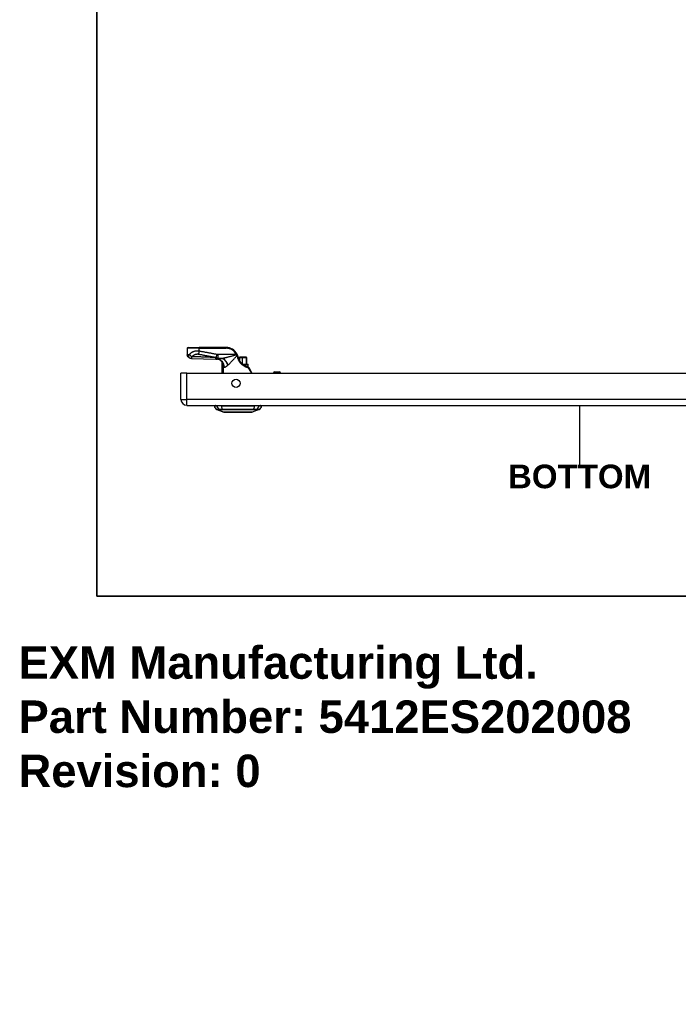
# Model space of a CAD drawing. Header units: inches. Extents: x 0 to 101, y -11 to 66.
# Tile 1 of 86: x 0 to 20, y -11 to 19. Entities that reach past the tile are written whole.
import ezdxf

# ---------------------------------------------------------------- set-up
doc = ezdxf.new("R2010")
doc.units = ezdxf.units.IN
doc.header["$LTSCALE"] = 6.067211
doc.header["$MEASUREMENT"] = 0
doc.layers.get('0').update_dxf_attribs({"lineweight": 25})
for name, color, linetype, lineweight in [('Sketch Geometry(ANSI)', 7, 'Continuous', 25), ('Symbols(ANSI)', 7, 'Continuous', 25), ('Visible Edges(ANSI)', 7, 'Continuous', 25), ('Visible Tangent Edges(ANSI)', 7, 'Continuous', 25)]:
    doc.layers.add(name, color=color, linetype=linetype, lineweight=lineweight)
doc.styles.add('Current-ANSI', font='arial.ttf')
doc.styles.add('Dimension-ANSI', font='arialbd.ttf')
doc.styles.get("Standard").update_dxf_attribs({"font": 'arialbd.ttf'})

# ---------------------------------------------------------------- blocks, each defined once
blk = doc.blocks.new('BOTTOM')
at = {"layer": 'Sketch Geometry(ANSI)'}
blk.add_line((0, 0.15), (0, -0.15), dxfattribs=at)
at = {"layer": 'Symbols(ANSI)', "color": 7, "insert": (0, -0.2119), "char_height": 0.12, "attachment_point": 5, "style": 'Dimension-ANSI'}
blk.add_mtext('\\fArial|b1|i0;BOTTOM', dxfattribs=at)
blk = doc.blocks.new('Borders 10_EXM - B (Inch)')
at = {"layer": 'Sketch Geometry(ANSI)', "linetype": 'Continuous', "lineweight": 35}
for p, q in [((0.3979, 10.5665), (0.3979, 0.2545)), ((0.3979, 0.2545), (16.3979, 0.2545))]:
    blk.add_line(p, q, dxfattribs=at)
at = {"layer": 'Symbols(ANSI)', "color": 7, "style": 'Current-ANSI'}
blk.add_attdef('FILENAME_AND_PATH_001', (6.0203, 10.7181), '', height=0.09, dxfattribs=at)

msp = doc.modelspace()

# ---------------------------------------------------------------- linework, layer by layer
at = {"layer": 'Visible Edges(ANSI)'}
for p, q in [((5.1941, 9.1733), (5.1941, 8.9774)), ((5.2183, 9.1976), (5.5578, 9.1976)), ((6.3872, 9.1976), (5.5578, 9.1976)), ((6.8017, 8.8096), (6.7963, 8.8096)), ((6.8805, 8.9018), (6.8017, 8.9018)), ((6.8017, 8.8921), (6.8017, 8.9018)), ((6.8017, 8.8921), (6.8017, 8.8096)), ((6.8805, 8.9018), (6.8847, 8.9018)), ((7.0099, 8.9018), (6.8847, 8.9018)), ((7.0099, 8.9018), (7.0105, 8.9018)), ((7.0202, 8.6835), (7.0202, 8.8921)), ((6.2541, 8.7583), (6.2541, 8.4032)), ((6.2755, 8.7303), (6.2762, 8.7294)), ((6.8967, 8.6835), (7.0563, 8.6835)), ((7.0416, 8.6108), (7.0442, 8.6108)), ((7.0454, 8.6108), (7.0442, 8.6108)), ((7.0466, 8.6108), (7.0454, 8.6108)), ((7.0458, 8.6108), (7.0458, 8.6108)), ((7.0482, 8.6108), (7.0466, 8.6108)), ((7.0482, 8.6106), (7.0482, 8.6108)), ((7.0537, 8.6108), (7.0482, 8.6108)), ((7.0526, 8.6108), (7.0533, 8.6099)), ((7.0549, 8.6108), (7.0537, 8.6108)), ((7.0549, 8.6108), (7.0549, 8.6096)), ((7.0553, 8.6108), (7.0549, 8.6108)), ((7.0561, 8.6108), (7.0553, 8.6108)), ((7.0561, 8.6093), (7.0561, 8.6108)), ((7.0573, 8.6108), (7.0561, 8.6095)), ((7.0563, 8.6108), (7.0561, 8.6108)), ((7.0573, 8.6108), (7.0563, 8.6108)), ((7.0708, 8.6253), (7.0708, 8.669)), ((7.0869, 8.5851), (7.184, 8.4032)), ((5.0016, 7.5977), (5.0016, 8.4032)), ((5.1814, 8.4032), (5.0016, 8.4032)), ((5.1814, 8.4032), (29.3559, 8.4032)), ((7.8499, 8.4032), (7.8499, 8.4142)), ((7.8887, 8.453), (8.0294, 8.453)), ((8.0682, 8.4032), (8.0682, 8.4142)), ((5.1814, 7.4178), (29.3559, 7.4178)), ((6.0282, 7.3984), (6.112, 7.3984)), ((6.316, 7.2081), (6.1018, 7.2914)), ((6.2484, 7.3984), (6.112, 7.3984)), ((6.2484, 7.3984), (7.2628, 7.3984)), ((7.4095, 7.2914), (7.1952, 7.2081)), ((7.3992, 7.3984), (7.2628, 7.3984)), ((7.3992, 7.3984), (7.483, 7.3984)), ((7.1161, 7.2016), (6.3951, 7.2016))]:
    msp.add_line(p, q, dxfattribs=at)
at = {"layer": 'Visible Edges(ANSI)', "flags": 128}
for points in [[(5.2855, 8.8692), (5.2578, 8.8812), (5.2439, 8.8893), (5.2367, 8.8943), (5.2295, 8.9002), (5.2224, 8.9071), (5.2156, 8.9151), (5.2094, 8.924), (5.2041, 8.9337), (5.1998, 8.944), (5.1967, 8.9548), (5.1948, 8.966), (5.1941, 8.9774)], [(5.3253, 8.8615), (5.3051, 8.8638), (5.2855, 8.8692)], [(5.3252, 8.8615), (5.3051, 8.8638), (5.2855, 8.8692)], [(5.3253, 8.8615), (5.6981, 8.8496), (6.0711, 8.8355)], [(6.0711, 8.8355), (6.0946, 8.8348), (6.119, 8.8344)], [(6.2331, 8.79), (6.219, 8.8011), (6.2038, 8.8108), (6.188, 8.8188), (6.1723, 8.8251), (6.1572, 8.8295), (6.143, 8.8324), (6.1303, 8.8339), (6.119, 8.8344)], [(6.2519, 8.7712), (6.243, 8.7807), (6.2331, 8.79)], [(6.7392, 8.9726), (6.7388, 8.9735), (6.7384, 8.9744), (6.738, 8.9753), (6.7375, 8.9762), (6.7371, 8.9771), (6.7367, 8.9779), (6.7363, 8.9788), (6.7358, 8.9797), (6.7354, 8.9806), (6.735, 8.9815), (6.7345, 8.9824), (6.7341, 8.9833), (6.7336, 8.9842), (6.7332, 8.985), (6.7327, 8.9859), (6.7323, 8.9868), (6.7318, 8.9877), (6.7314, 8.9886), (6.7309, 8.9895), (6.7305, 8.9903), (6.73, 8.9912), (6.7295, 8.9921), (6.7291, 8.993), (6.7286, 8.9938)], [(6.7654, 8.8961), (6.7646, 8.8994), (6.7638, 8.9027), (6.763, 8.9059), (6.7621, 8.9092), (6.7612, 8.9125), (6.7603, 8.9157), (6.7594, 8.919), (6.7584, 8.9222), (6.7574, 8.9254), (6.7564, 8.9286), (6.7554, 8.9318), (6.7543, 8.935), (6.7532, 8.9382), (6.752, 8.9414), (6.7509, 8.9446), (6.7497, 8.9477), (6.7485, 8.9509), (6.7472, 8.954), (6.746, 8.9571), (6.7447, 8.9603), (6.7433, 8.9634), (6.742, 8.9665), (6.7406, 8.9695), (6.7392, 8.9726)], [(7.0271, 8.613), (7.0133, 8.6176), (6.9993, 8.6229), (6.9852, 8.6289), (6.971, 8.6356), (6.9568, 8.643), (6.9427, 8.6511), (6.9287, 8.6599), (6.915, 8.6694), (6.9015, 8.6797), (6.8885, 8.6906), (6.8758, 8.7022), (6.8636, 8.7143), (6.8519, 8.7271), (6.8407, 8.7404), (6.8301, 8.7542), (6.8201, 8.7685), (6.8108, 8.7832), (6.8021, 8.7984), (6.7942, 8.8139), (6.787, 8.8298), (6.7804, 8.846), (6.7747, 8.8625), (6.7696, 8.8792), (6.7654, 8.8961)], [(6.2541, 8.7583), (6.2542, 8.7582), (6.2543, 8.7581), (6.2545, 8.7578), (6.2548, 8.7575), (6.2551, 8.757), (6.2555, 8.7565), (6.2561, 8.7559), (6.2566, 8.7551), (6.2573, 8.7543), (6.258, 8.7533), (6.2588, 8.7523), (6.2597, 8.7512), (6.2607, 8.75), (6.2617, 8.7486), (6.2628, 8.7472), (6.2639, 8.7457), (6.2652, 8.7441), (6.2665, 8.7424), (6.2678, 8.7406), (6.2692, 8.7388), (6.2707, 8.7368), (6.2723, 8.7347), (6.2739, 8.7326), (6.2755, 8.7303)], [(6.2762, 8.7294), (6.2764, 8.7291), (6.2766, 8.7289), (6.2768, 8.7286), (6.277, 8.7283), (6.2772, 8.7279), (6.2775, 8.7276), (6.2777, 8.7272), (6.2779, 8.7268), (6.2782, 8.7264), (6.2784, 8.726), (6.2787, 8.7255), (6.279, 8.7251), (6.2792, 8.7247), (6.2795, 8.7242), (6.2797, 8.7238), (6.28, 8.7233), (6.2802, 8.7228), (6.2804, 8.7224), (6.2807, 8.7219), (6.2809, 8.7215), (6.2812, 8.721), (6.2814, 8.7205), (6.2816, 8.7201), (6.2819, 8.7196)], [(7.0416, 8.6108), (7.041, 8.6108), (7.0404, 8.6108), (7.0398, 8.6108), (7.0392, 8.6109), (7.0386, 8.6109), (7.038, 8.6109), (7.0374, 8.611), (7.0368, 8.611), (7.0362, 8.6111), (7.0356, 8.6112), (7.035, 8.6113), (7.0344, 8.6113), (7.0338, 8.6114), (7.0332, 8.6115), (7.0326, 8.6116), (7.032, 8.6118), (7.0314, 8.6119), (7.0308, 8.612), (7.0302, 8.6122), (7.0296, 8.6123), (7.029, 8.6125), (7.0284, 8.6126), (7.0277, 8.6128), (7.0271, 8.613)], [(7.0869, 8.5851), (7.0857, 8.5873), (7.0844, 8.5893), (7.0831, 8.5912), (7.0816, 8.5931), (7.0801, 8.5949), (7.0785, 8.5965), (7.0769, 8.5981), (7.0752, 8.5995), (7.0735, 8.6009), (7.0717, 8.6022), (7.0699, 8.6034), (7.0681, 8.6045), (7.0662, 8.6055), (7.0643, 8.6064), (7.0624, 8.6072), (7.0604, 8.608), (7.0585, 8.6086), (7.0565, 8.6092), (7.0544, 8.6097), (7.0524, 8.6101), (7.0504, 8.6104), (7.0483, 8.6106), (7.0462, 8.6108), (7.0442, 8.6108)], [(6.3182, 7.2077), (6.3187, 7.2077), (6.3203, 7.2077), (6.3229, 7.2077), (6.3266, 7.2077), (6.3313, 7.2077), (6.337, 7.2076), (6.3438, 7.2076), (6.3515, 7.2076), (6.3601, 7.2076), (6.3698, 7.2075), (6.3804, 7.2075), (6.3919, 7.2075), (6.4043, 7.2075), (6.4175, 7.2074), (6.4316, 7.2074), (6.4463, 7.2074), (6.4619, 7.2074), (6.4781, 7.2074), (6.495, 7.2075), (6.5125, 7.2075), (6.5306, 7.2075), (6.5493, 7.2075), (6.5686, 7.2076), (6.5883, 7.2076), (6.6085, 7.2076), (6.6289, 7.2076), (6.6496, 7.2077), (6.6705, 7.2077), (6.6916, 7.2077), (6.713, 7.2077), (6.7344, 7.2077), (6.756, 7.2077), (6.7776, 7.2077), (6.799, 7.2077), (6.8203, 7.2077), (6.8414, 7.2077), (6.8623, 7.2077), (6.883, 7.2076), (6.9035, 7.2076), (6.9236, 7.2076), (6.9433, 7.2076), (6.9625, 7.2075), (6.9812, 7.2075), (6.9993, 7.2075), (7.0168, 7.2075), (7.0337, 7.2074), (7.0499, 7.2074), (7.0654, 7.2074), (7.0801, 7.2074), (7.094, 7.2074), (7.1072, 7.2075), (7.1195, 7.2075), (7.1309, 7.2075), (7.1414, 7.2075), (7.1511, 7.2076), (7.1598, 7.2076), (7.1675, 7.2076), (7.1743, 7.2076), (7.18, 7.2077), (7.1847, 7.2077), (7.1883, 7.2077), (7.1909, 7.2077), (7.1925, 7.2077), (7.193, 7.2077)]]:
    msp.add_lwpolyline(points, dxfattribs=at)
at = {"layer": 'Visible Edges(ANSI)'}
msp.add_circle((6.6953, 8.0953), 0.125, dxfattribs=at)
for centre, radius, start, end in [((5.2183, 9.1733), 0.0242, 90, 180), ((6.3872, 8.8096), 0.388, 28.34844, 90), ((7.0105, 8.8921), 0.0097, 0, 90), ((6.0403, 8.6439), 0.2425, 28.14624, 36.46954), ((7.0563, 8.669), 0.0145, 0, 90), ((7.0563, 8.6253), 0.0145, 270, 0), ((7.8887, 8.4142), 0.0388, 90, 180), ((8.0294, 8.4142), 0.0388, 0, 90), ((5.1814, 7.5977), 0.1798, 180, 270), ((6.1723, 7.4185), 0.1455, 187.9413, 240.27088), ((6.1009, 7.3887), 0.0485, 143.1301, 168.46304), ((6.1062, 7.3027), 0.0121, 240.27088, 248.74949), ((7.4051, 7.3027), 0.0121, 291.25051, 299.72912), ((7.3389, 7.4185), 0.1455, 299.72912, 352.0587), ((7.4103, 7.3887), 0.0485, 11.53696, 36.8699), ((6.3182, 7.2138), 0.00606, 248.74949, 269.79123), ((6.3951, 7.2162), 0.0145, 216.6507, 270), ((7.1161, 7.2162), 0.0145, 270, 323.3493), ((7.193, 7.2138), 0.00606, 270.20877, 291.25051)]:
    msp.add_arc(centre, radius, start, end, dxfattribs=at)
at = {"layer": 'Visible Tangent Edges(ANSI)'}
for p, q in [((5.5578, 9.1733), (5.1941, 9.1733)), ((5.5578, 9.1976), (5.5578, 9.1733)), ((5.5578, 9.1733), (6.3872, 9.1733)), ((5.5578, 9.0864), (5.5578, 9.1733)), ((6.3872, 9.1976), (6.3872, 9.1733)), ((6.0988, 8.9853), (6.0816, 8.8935)), ((6.1245, 8.8585), (6.1245, 8.8344)), ((6.284, 8.8585), (6.1245, 8.8585)), ((6.7072, 8.9823), (6.1345, 8.9823)), ((6.1345, 8.9823), (6.1345, 8.8617)), ((6.1345, 8.8617), (6.2913, 8.8617)), ((6.7286, 8.9938), (6.7072, 8.9823)), ((6.8017, 8.8921), (6.8805, 8.8921)), ((6.8805, 8.8921), (6.8805, 8.9018)), ((6.8805, 8.8921), (6.8805, 8.6977)), ((6.8931, 8.8921), (6.8805, 8.8921)), ((6.8931, 8.6865), (6.8931, 8.8921)), ((6.8931, 8.8921), (7.0183, 8.8921)), ((7.0202, 8.8921), (7.0183, 8.8921)), ((7.0183, 8.8921), (7.0183, 8.6835)), ((6.2703, 8.6329), (6.2937, 8.6329)), ((6.2703, 8.6329), (6.2703, 8.4032)), ((6.2985, 8.6724), (6.2893, 8.67)), ((6.2937, 8.4032), (6.2937, 8.6329)), ((6.2944, 8.6264), (6.306, 8.6275)), ((6.2954, 8.6048), (6.2954, 8.4032)), ((6.3069, 8.6048), (6.2954, 8.6048)), ((6.3069, 8.4032), (6.3069, 8.6048)), ((7.0708, 8.669), (6.9155, 8.669)), ((6.9933, 8.6253), (7.0708, 8.6253)), ((7.0598, 8.5866), (7.0571, 8.5866)), ((7.1781, 8.4032), (7.0823, 8.5737)), ((5.1814, 7.5977), (5.1814, 8.4032)), ((8.0682, 8.4142), (7.8499, 8.4142)), ((5.0016, 7.5977), (5.1814, 7.5977)), ((29.3559, 7.5977), (5.1814, 7.5977)), ((5.1814, 7.4178), (5.1814, 7.5977)), ((6.1018, 7.2914), (6.316, 7.2081)), ((6.182, 7.2914), (6.1822, 7.2914)), ((6.2723, 7.2914), (6.2728, 7.2914)), ((7.2384, 7.2914), (7.239, 7.2914)), ((7.329, 7.2914), (7.3292, 7.2914))]:
    msp.add_line(p, q, dxfattribs=at)
at = {"layer": 'Visible Tangent Edges(ANSI)', "flags": 128}
for points in [[(5.2269, 8.967), (5.2242, 8.9673), (5.2216, 8.9676), (5.2191, 8.9679), (5.2168, 8.9682), (5.2146, 8.9685), (5.2126, 8.9689), (5.2106, 8.9692), (5.2087, 8.9696), (5.2069, 8.97), (5.2053, 8.9704), (5.2038, 8.9708), (5.2023, 8.9712), (5.201, 8.9717), (5.1998, 8.9722), (5.1987, 8.9726), (5.1978, 8.9731), (5.1969, 8.9736), (5.1962, 8.9741), (5.1955, 8.9747), (5.195, 8.9752), (5.1946, 8.9758), (5.1943, 8.9763), (5.1942, 8.9769), (5.1941, 8.9774)], [(5.2625, 8.9851), (5.2611, 8.9835), (5.2597, 8.982), (5.2583, 8.9806), (5.2568, 8.9792), (5.2553, 8.9779), (5.2538, 8.9767), (5.2522, 8.9755), (5.2507, 8.9744), (5.2491, 8.9734), (5.2476, 8.9725), (5.246, 8.9716), (5.2444, 8.9708), (5.2429, 8.9701), (5.2413, 8.9695), (5.2398, 8.9689), (5.2383, 8.9684), (5.2368, 8.9679), (5.2353, 8.9676), (5.2338, 8.9673), (5.2324, 8.9671), (5.231, 8.9669), (5.2296, 8.9669), (5.2282, 8.9669), (5.2269, 8.967)], [(5.2269, 8.967), (5.2269, 8.9622), (5.227, 8.9573), (5.2274, 8.9524), (5.228, 8.9474), (5.2288, 8.9424), (5.2298, 8.9374), (5.2311, 8.9324), (5.2326, 8.9274), (5.2344, 8.9224), (5.2364, 8.9176), (5.2387, 8.9128), (5.2411, 8.9082), (5.2439, 8.9037), (5.2468, 8.8993), (5.25, 8.8952), (5.2533, 8.8913), (5.2569, 8.8876), (5.2606, 8.8841), (5.2645, 8.8809), (5.2685, 8.878), (5.2726, 8.8754), (5.2768, 8.873), (5.2811, 8.871), (5.2855, 8.8692)], [(5.5578, 9.0864), (5.5404, 9.0879), (5.523, 9.0888), (5.5057, 9.0891), (5.4886, 9.0886), (5.4717, 9.0875), (5.4553, 9.0857), (5.4394, 9.0834), (5.4241, 9.0804), (5.4094, 9.077), (5.3954, 9.073), (5.382, 9.0686), (5.3694, 9.0638), (5.3573, 9.0586), (5.346, 9.0531), (5.3353, 9.0472), (5.3251, 9.0411), (5.3156, 9.0348), (5.3066, 9.0282), (5.2981, 9.0214), (5.2901, 9.0145), (5.2826, 9.0074), (5.2756, 9.0001), (5.2689, 8.9927), (5.2625, 8.9851)], [(5.2625, 8.9851), (5.2644, 8.982), (5.2666, 8.9788), (5.2688, 8.9756), (5.2712, 8.9724), (5.2738, 8.9692), (5.2765, 8.9659), (5.2793, 8.9626), (5.2823, 8.9593), (5.2854, 8.9561), (5.2886, 8.9528), (5.2919, 8.9496), (5.2953, 8.9465), (5.2988, 8.9433), (5.3024, 8.9403), (5.306, 8.9373), (5.3098, 8.9343), (5.3135, 8.9315), (5.3173, 8.9287), (5.3212, 8.9261), (5.325, 8.9235), (5.3289, 8.921), (5.3327, 8.9187), (5.3365, 8.9164), (5.3403, 8.9143)], [(5.3253, 8.8615), (5.3258, 8.8616), (5.3264, 8.8618), (5.327, 8.8622), (5.3276, 8.8628), (5.3282, 8.8635), (5.3288, 8.8644), (5.3294, 8.8655), (5.33, 8.8667), (5.3306, 8.8682), (5.3313, 8.8698), (5.3319, 8.8716), (5.3326, 8.8735), (5.3332, 8.8757), (5.3339, 8.8781), (5.3345, 8.8807), (5.3352, 8.8835), (5.3358, 8.8865), (5.3365, 8.8897), (5.3371, 8.8932), (5.3378, 8.8969), (5.3384, 8.9009), (5.3391, 8.9051), (5.3397, 8.9096), (5.3403, 8.9143)], [(5.3403, 8.9143), (5.3459, 8.9208), (5.3517, 8.9271), (5.3577, 8.9332), (5.3639, 8.9392), (5.3703, 8.945), (5.377, 8.9506), (5.384, 8.956), (5.3912, 8.9612), (5.3987, 8.9662), (5.4064, 8.971), (5.4144, 8.9754), (5.4227, 8.9796), (5.4313, 8.9834), (5.4402, 8.9869), (5.4494, 8.9899), (5.4589, 8.9926), (5.4686, 8.9947), (5.4785, 8.9964), (5.4886, 8.9975), (5.4989, 8.9981), (5.5093, 8.9981), (5.5198, 8.9975), (5.5302, 8.9963), (5.5407, 8.9946)], [(6.0598, 8.8891), (6.0298, 8.8903), (5.9998, 8.8915), (5.9698, 8.8926), (5.9398, 8.8938), (5.9099, 8.895), (5.8799, 8.8961), (5.8499, 8.8972), (5.8199, 8.8983), (5.7899, 8.8994), (5.7599, 8.9005), (5.73, 8.9016), (5.7, 8.9027), (5.67, 8.9037), (5.64, 8.9047), (5.6101, 8.9057), (5.5801, 8.9068), (5.5501, 8.9077), (5.5201, 8.9087), (5.4902, 8.9097), (5.4602, 8.9106), (5.4302, 8.9116), (5.4003, 8.9125), (5.3703, 8.9134), (5.3403, 8.9143)], [(5.5578, 9.0864), (5.5571, 9.0823), (5.5563, 9.0782), (5.5556, 9.0741), (5.5548, 9.07), (5.5541, 9.0659), (5.5533, 9.0618), (5.5526, 9.0577), (5.5518, 9.0536), (5.5511, 9.0495), (5.5503, 9.0455), (5.5496, 9.0415), (5.5488, 9.0375), (5.5481, 9.0336), (5.5474, 9.0297), (5.5466, 9.0259), (5.5459, 9.0222), (5.5452, 9.0185), (5.5445, 9.0148), (5.5439, 9.0112), (5.5432, 9.0078), (5.5425, 9.0043), (5.5419, 9.001), (5.5413, 8.9978), (5.5407, 8.9946)], [(5.5407, 8.9946), (5.5631, 8.9904), (5.5857, 8.9862), (5.6083, 8.9819), (5.6308, 8.9777), (5.6533, 8.9735), (5.6759, 8.9693), (5.6984, 8.9651), (5.7209, 8.9609), (5.7435, 8.9567), (5.766, 8.9525), (5.7885, 8.9483), (5.8111, 8.944), (5.8336, 8.9398), (5.8561, 8.9356), (5.8786, 8.9314), (5.9012, 8.9272), (5.9237, 8.923), (5.9462, 8.9188), (5.9688, 8.9146), (5.9913, 8.9104), (6.0138, 8.9061), (6.0363, 8.9019), (6.0589, 8.8977), (6.0816, 8.8935)], [(6.0988, 8.9853), (6.076, 8.9896), (6.0535, 8.9938), (6.031, 8.998), (6.0085, 9.0022), (5.9859, 9.0064), (5.9634, 9.0106), (5.9409, 9.0148), (5.9183, 9.019), (5.8958, 9.0232), (5.8733, 9.0275), (5.8507, 9.0317), (5.8282, 9.0359), (5.8057, 9.0401), (5.7832, 9.0443), (5.7606, 9.0485), (5.7381, 9.0527), (5.7156, 9.0569), (5.693, 9.0611), (5.6705, 9.0654), (5.648, 9.0696), (5.6254, 9.0738), (5.6029, 9.078), (5.5803, 9.0822), (5.5578, 9.0864)], [(6.1245, 8.8585), (6.1216, 8.8597), (6.1187, 8.8608), (6.1159, 8.862), (6.113, 8.8632), (6.1102, 8.8644), (6.1074, 8.8656), (6.1047, 8.8668), (6.1019, 8.8681), (6.0992, 8.8693), (6.0964, 8.8706), (6.0937, 8.8719), (6.091, 8.8731), (6.0883, 8.8744), (6.0857, 8.8757), (6.083, 8.877), (6.0804, 8.8783), (6.0778, 8.8797), (6.0752, 8.881), (6.0726, 8.8823), (6.07, 8.8837), (6.0674, 8.885), (6.0649, 8.8864), (6.0623, 8.8877), (6.0598, 8.8891)], [(6.0816, 8.8935), (6.0838, 8.8916), (6.0861, 8.8898), (6.0883, 8.888), (6.0906, 8.8863), (6.0928, 8.8846), (6.0951, 8.883), (6.0973, 8.8815), (6.0995, 8.88), (6.1018, 8.8785), (6.104, 8.8771), (6.1062, 8.8757), (6.1084, 8.8744), (6.1106, 8.8731), (6.1128, 8.8719), (6.115, 8.8707), (6.1172, 8.8696), (6.1194, 8.8684), (6.1216, 8.8674), (6.1237, 8.8663), (6.1259, 8.8653), (6.1281, 8.8644), (6.1302, 8.8634), (6.1324, 8.8625), (6.1345, 8.8617)], [(6.1345, 8.9823), (6.1331, 8.9823), (6.1316, 8.9823), (6.1302, 8.9824), (6.1287, 8.9824), (6.1272, 8.9824), (6.1258, 8.9825), (6.1243, 8.9825), (6.1228, 8.9826), (6.1213, 8.9827), (6.1198, 8.9828), (6.1183, 8.9829), (6.1168, 8.983), (6.1153, 8.9831), (6.1138, 8.9832), (6.1123, 8.9834), (6.1108, 8.9835), (6.1093, 8.9837), (6.1078, 8.9839), (6.1063, 8.9841), (6.1048, 8.9843), (6.1033, 8.9845), (6.1018, 8.9848), (6.1003, 8.985), (6.0988, 8.9853)], [(6.1245, 8.8344), (6.1242, 8.8344), (6.124, 8.8344), (6.1238, 8.8344), (6.1236, 8.8344), (6.1233, 8.8344), (6.1231, 8.8344), (6.1229, 8.8344), (6.1227, 8.8344), (6.1224, 8.8344), (6.1222, 8.8344), (6.122, 8.8344), (6.1218, 8.8344), (6.1215, 8.8344), (6.1213, 8.8344), (6.1211, 8.8344), (6.1209, 8.8344), (6.1206, 8.8344), (6.1204, 8.8344), (6.1202, 8.8344), (6.1199, 8.8344), (6.1197, 8.8344), (6.1195, 8.8344), (6.1193, 8.8344), (6.119, 8.8344)], [(6.284, 8.8585), (6.2764, 8.8569), (6.2688, 8.8553), (6.2613, 8.8537), (6.2538, 8.8522), (6.2464, 8.8507), (6.2391, 8.8493), (6.2319, 8.8479), (6.2247, 8.8466), (6.2177, 8.8453), (6.2107, 8.8441), (6.2038, 8.843), (6.1971, 8.8419), (6.1904, 8.8409), (6.1838, 8.8399), (6.1773, 8.839), (6.1709, 8.8382), (6.1647, 8.8374), (6.1585, 8.8367), (6.1525, 8.8361), (6.1466, 8.8356), (6.1408, 8.8352), (6.1352, 8.8348), (6.1298, 8.8346), (6.1245, 8.8344)], [(6.2913, 8.8617), (6.291, 8.8615), (6.2906, 8.8614), (6.2903, 8.8613), (6.29, 8.8611), (6.2897, 8.861), (6.2894, 8.8609), (6.2891, 8.8608), (6.2888, 8.8606), (6.2885, 8.8605), (6.2882, 8.8604), (6.2879, 8.8602), (6.2876, 8.8601), (6.2873, 8.86), (6.287, 8.8598), (6.2867, 8.8597), (6.2864, 8.8596), (6.2861, 8.8594), (6.2858, 8.8593), (6.2855, 8.8592), (6.2852, 8.8591), (6.2849, 8.8589), (6.2846, 8.8588), (6.2843, 8.8587), (6.284, 8.8585)], [(6.7059, 8.9686), (6.6879, 8.9636), (6.6699, 8.9587), (6.6519, 8.9537), (6.6339, 8.9488), (6.6159, 8.9439), (6.598, 8.939), (6.5801, 8.9342), (6.5622, 8.9293), (6.5444, 8.9246), (6.5267, 8.9198), (6.5091, 8.9152), (6.4916, 8.9105), (6.4742, 8.906), (6.4568, 8.9015), (6.4396, 8.8971), (6.4225, 8.8927), (6.4056, 8.8885), (6.3887, 8.8843), (6.372, 8.8802), (6.3554, 8.8763), (6.3391, 8.8724), (6.3229, 8.8687), (6.307, 8.8651), (6.2913, 8.8617)], [(6.4487, 8.6606), (6.459, 8.6697), (6.4696, 8.6793), (6.4803, 8.6892), (6.4911, 8.6995), (6.502, 8.7101), (6.5131, 8.721), (6.5242, 8.7321), (6.5355, 8.7434), (6.5467, 8.755), (6.5581, 8.7668), (6.5696, 8.7787), (6.5811, 8.7909), (6.5927, 8.8032), (6.6043, 8.8157), (6.616, 8.8283), (6.6278, 8.841), (6.6396, 8.8539), (6.6514, 8.8668), (6.6633, 8.8799), (6.6752, 8.893), (6.6871, 8.9061), (6.699, 8.9193), (6.7109, 8.9325), (6.7228, 8.9457)], [(6.7125, 8.9701), (6.7123, 8.97), (6.712, 8.97), (6.7117, 8.9699), (6.7114, 8.9699), (6.7111, 8.9698), (6.7108, 8.9698), (6.7105, 8.9697), (6.7102, 8.9696), (6.71, 8.9696), (6.7097, 8.9695), (6.7094, 8.9695), (6.7091, 8.9694), (6.7088, 8.9693), (6.7086, 8.9693), (6.7083, 8.9692), (6.708, 8.9692), (6.7077, 8.9691), (6.7075, 8.969), (6.7072, 8.969), (6.7069, 8.9689), (6.7067, 8.9688), (6.7064, 8.9687), (6.7062, 8.9687), (6.7059, 8.9686)], [(6.7072, 8.9823), (6.7075, 8.9818), (6.7077, 8.9813), (6.7079, 8.9808), (6.7082, 8.9803), (6.7084, 8.9798), (6.7086, 8.9793), (6.7088, 8.9788), (6.709, 8.9783), (6.7093, 8.9778), (6.7095, 8.9772), (6.7097, 8.9767), (6.7099, 8.9762), (6.7102, 8.9757), (6.7104, 8.9752), (6.7106, 8.9747), (6.7108, 8.9742), (6.711, 8.9737), (6.7113, 8.9732), (6.7115, 8.9726), (6.7117, 8.9721), (6.7119, 8.9716), (6.7121, 8.9711), (6.7123, 8.9706), (6.7125, 8.9701)], [(6.7392, 8.9726), (6.7389, 8.9732), (6.7384, 8.9738), (6.7379, 8.9742), (6.7374, 8.9745), (6.7367, 8.9748), (6.736, 8.9749), (6.7352, 8.975), (6.7343, 8.9751), (6.7334, 8.975), (6.7323, 8.975), (6.7312, 8.9748), (6.7301, 8.9747), (6.7288, 8.9744), (6.7275, 8.9742), (6.7262, 8.9739), (6.7248, 8.9735), (6.7234, 8.9732), (6.7219, 8.9728), (6.7204, 8.9724), (6.7188, 8.9719), (6.7173, 8.9715), (6.7157, 8.971), (6.7141, 8.9706), (6.7125, 8.9701)], [(6.7228, 8.9457), (6.7228, 8.9458), (6.7228, 8.9459), (6.7228, 8.946), (6.7228, 8.946), (6.7228, 8.9461), (6.7228, 8.9462), (6.7228, 8.9462), (6.7228, 8.9463), (6.7228, 8.9464), (6.7228, 8.9464), (6.7228, 8.9465), (6.7228, 8.9465), (6.7228, 8.9466), (6.7228, 8.9466), (6.7228, 8.9467), (6.7228, 8.9467), (6.7229, 8.9468), (6.7229, 8.9468), (6.7229, 8.9468), (6.7229, 8.9469), (6.7229, 8.9469), (6.723, 8.9469), (6.723, 8.9469), (6.723, 8.947)], [(6.7228, 8.9457), (6.7237, 8.9435), (6.7246, 8.9413), (6.7255, 8.939), (6.7264, 8.9368), (6.7273, 8.9345), (6.7282, 8.9322), (6.729, 8.93), (6.7298, 8.9277), (6.7307, 8.9254), (6.7315, 8.9231), (6.7322, 8.9208), (6.733, 8.9186), (6.7338, 8.9163), (6.7345, 8.914), (6.7352, 8.9116), (6.7359, 8.9093), (6.7366, 8.907), (6.7373, 8.9047), (6.7379, 8.9024), (6.7386, 8.9), (6.7392, 8.8977), (6.7398, 8.8954), (6.7404, 8.893), (6.741, 8.8907)], [(6.723, 8.947), (6.7243, 8.9481), (6.7255, 8.9493), (6.7268, 8.9505), (6.728, 8.9517), (6.7292, 8.9529), (6.7304, 8.9541), (6.7315, 8.9552), (6.7326, 8.9564), (6.7336, 8.9576), (6.7346, 8.9587), (6.7355, 8.9598), (6.7364, 8.9609), (6.7371, 8.962), (6.7378, 8.9631), (6.7384, 8.9641), (6.7389, 8.9652), (6.7393, 8.9662), (6.7396, 8.9671), (6.7398, 8.9681), (6.7399, 8.969), (6.7399, 8.9699), (6.7398, 8.9708), (6.7396, 8.9717), (6.7392, 8.9726)], [(6.741, 8.8907), (6.7458, 8.8727), (6.7514, 8.8549), (6.7579, 8.8374), (6.7652, 8.8202), (6.7733, 8.8034), (6.7822, 8.7868), (6.7919, 8.7707), (6.8023, 8.7551), (6.8135, 8.7399), (6.8254, 8.7252), (6.8379, 8.7111), (6.851, 8.6975), (6.8647, 8.6846), (6.8789, 8.6723), (6.8935, 8.6607), (6.9085, 8.6498), (6.9239, 8.6397), (6.9396, 8.6303), (6.9554, 8.6217), (6.9713, 8.6138), (6.9872, 8.6067), (7.003, 8.6004), (7.0187, 8.5948), (7.0342, 8.5899)], [(6.2705, 8.6712), (6.2705, 8.6696), (6.2705, 8.668), (6.2705, 8.6664), (6.2704, 8.6648), (6.2704, 8.6632), (6.2704, 8.6616), (6.2704, 8.66), (6.2704, 8.6584), (6.2704, 8.6568), (6.2704, 8.6552), (6.2704, 8.6536), (6.2703, 8.652), (6.2703, 8.6504), (6.2703, 8.6488), (6.2703, 8.6472), (6.2703, 8.6456), (6.2703, 8.644), (6.2703, 8.6424), (6.2703, 8.6408), (6.2703, 8.6392), (6.2703, 8.6376), (6.2703, 8.6361), (6.2703, 8.6345), (6.2703, 8.6329)], [(6.2762, 8.7294), (6.2755, 8.728), (6.2749, 8.7262), (6.2744, 8.7242), (6.2739, 8.7221), (6.2735, 8.7198), (6.2731, 8.7175), (6.2728, 8.7151), (6.2725, 8.7127), (6.2723, 8.7102), (6.272, 8.7077), (6.2718, 8.7052), (6.2716, 8.7026), (6.2715, 8.7001), (6.2713, 8.6975), (6.2712, 8.6949), (6.2711, 8.6923), (6.271, 8.6897), (6.2709, 8.687), (6.2708, 8.6844), (6.2707, 8.6817), (6.2707, 8.6791), (6.2706, 8.6765), (6.2706, 8.6738), (6.2705, 8.6712)], [(6.2893, 8.67), (6.2888, 8.673), (6.2883, 8.676), (6.2877, 8.679), (6.2872, 8.682), (6.2866, 8.685), (6.2861, 8.6879), (6.2855, 8.6908), (6.2849, 8.6936), (6.2844, 8.6964), (6.2838, 8.6992), (6.2833, 8.7019), (6.2827, 8.7045), (6.2822, 8.7071), (6.2817, 8.7096), (6.2812, 8.712), (6.2808, 8.7142), (6.2804, 8.7164), (6.2801, 8.7182), (6.28, 8.7198), (6.28, 8.7209), (6.2802, 8.7214), (6.2806, 8.7213), (6.2812, 8.7207), (6.2819, 8.7196)], [(6.2985, 8.6724), (6.2979, 8.6744), (6.2974, 8.6764), (6.2969, 8.6784), (6.2963, 8.6804), (6.2957, 8.6824), (6.2951, 8.6844), (6.2945, 8.6864), (6.2939, 8.6884), (6.2933, 8.6904), (6.2926, 8.6923), (6.2919, 8.6943), (6.2912, 8.6963), (6.2905, 8.6983), (6.2898, 8.7002), (6.2891, 8.7022), (6.2884, 8.7042), (6.2876, 8.7061), (6.2868, 8.7081), (6.286, 8.71), (6.2852, 8.7119), (6.2844, 8.7139), (6.2836, 8.7158), (6.2827, 8.7177), (6.2819, 8.7196)], [(6.2937, 8.6329), (6.2936, 8.6344), (6.2935, 8.636), (6.2933, 8.6376), (6.2932, 8.6392), (6.2931, 8.6407), (6.2929, 8.6423), (6.2927, 8.6439), (6.2926, 8.6454), (6.2924, 8.647), (6.2922, 8.6486), (6.292, 8.6501), (6.2919, 8.6517), (6.2917, 8.6532), (6.2915, 8.6548), (6.2913, 8.6563), (6.2911, 8.6578), (6.2909, 8.6594), (6.2906, 8.6609), (6.2904, 8.6624), (6.2902, 8.664), (6.29, 8.6655), (6.2897, 8.667), (6.2895, 8.6685), (6.2893, 8.67)], [(6.2937, 8.6329), (6.2938, 8.6326), (6.2938, 8.6323), (6.2938, 8.6321), (6.2939, 8.6318), (6.2939, 8.6315), (6.2939, 8.6313), (6.2939, 8.631), (6.294, 8.6307), (6.294, 8.6305), (6.294, 8.6302), (6.2941, 8.6299), (6.2941, 8.6297), (6.2941, 8.6294), (6.2941, 8.6291), (6.2942, 8.6289), (6.2942, 8.6286), (6.2942, 8.6283), (6.2942, 8.6281), (6.2943, 8.6278), (6.2943, 8.6275), (6.2943, 8.6273), (6.2943, 8.627), (6.2944, 8.6267), (6.2944, 8.6264)], [(6.2944, 8.6264), (6.2945, 8.6255), (6.2945, 8.6246), (6.2946, 8.6237), (6.2947, 8.6228), (6.2947, 8.6219), (6.2948, 8.621), (6.2949, 8.6201), (6.2949, 8.6192), (6.295, 8.6183), (6.295, 8.6174), (6.2951, 8.6165), (6.2951, 8.6156), (6.2952, 8.6147), (6.2952, 8.6138), (6.2952, 8.6129), (6.2953, 8.612), (6.2953, 8.6111), (6.2953, 8.6102), (6.2953, 8.6093), (6.2953, 8.6084), (6.2953, 8.6075), (6.2954, 8.6066), (6.2954, 8.6057), (6.2954, 8.6048)], [(6.306, 8.6275), (6.3058, 8.6294), (6.3056, 8.6313), (6.3054, 8.6332), (6.3052, 8.6351), (6.305, 8.6369), (6.3048, 8.6388), (6.3045, 8.6407), (6.3043, 8.6426), (6.304, 8.6445), (6.3037, 8.6464), (6.3034, 8.6482), (6.3031, 8.6501), (6.3028, 8.652), (6.3025, 8.6538), (6.3021, 8.6557), (6.3018, 8.6576), (6.3014, 8.6594), (6.301, 8.6613), (6.3006, 8.6631), (6.3002, 8.665), (6.2998, 8.6668), (6.2993, 8.6687), (6.2989, 8.6705), (6.2985, 8.6724)], [(6.3069, 8.6048), (6.3069, 8.6057), (6.3069, 8.6067), (6.3069, 8.6076), (6.3069, 8.6086), (6.3068, 8.6095), (6.3068, 8.6104), (6.3068, 8.6114), (6.3068, 8.6123), (6.3068, 8.6133), (6.3067, 8.6142), (6.3067, 8.6152), (6.3067, 8.6161), (6.3066, 8.6171), (6.3066, 8.618), (6.3065, 8.619), (6.3065, 8.6199), (6.3064, 8.6209), (6.3064, 8.6218), (6.3063, 8.6228), (6.3063, 8.6237), (6.3062, 8.6247), (6.3061, 8.6256), (6.3061, 8.6265), (6.306, 8.6275)], [(6.3069, 8.6048), (6.3079, 8.6036), (6.309, 8.6025), (6.3101, 8.6014), (6.3112, 8.6004), (6.3123, 8.5994), (6.3135, 8.5985), (6.3147, 8.5977), (6.3159, 8.5969), (6.3171, 8.5962), (6.3184, 8.5955), (6.3197, 8.5949), (6.321, 8.5944), (6.3223, 8.5939), (6.3236, 8.5934), (6.325, 8.593), (6.3264, 8.5927), (6.3278, 8.5924), (6.3293, 8.5922), (6.3308, 8.592), (6.3322, 8.5919), (6.3338, 8.5919), (6.3353, 8.5919), (6.3368, 8.592), (6.3384, 8.5921)], [(6.3384, 8.5921), (6.3419, 8.5925), (6.3455, 8.5932), (6.3492, 8.5942), (6.353, 8.5953), (6.3569, 8.5967), (6.3609, 8.5983), (6.365, 8.6001), (6.3691, 8.6021), (6.3733, 8.6043), (6.3776, 8.6067), (6.382, 8.6092), (6.3864, 8.612), (6.3909, 8.6149), (6.3954, 8.6179), (6.4, 8.6212), (6.4047, 8.6245), (6.4094, 8.6281), (6.4142, 8.6317), (6.419, 8.6355), (6.4239, 8.6395), (6.4289, 8.6435), (6.4338, 8.6477), (6.4388, 8.652), (6.4439, 8.6564)], [(6.4439, 8.6564), (6.4441, 8.6566), (6.4443, 8.6567), (6.4445, 8.6569), (6.4447, 8.6571), (6.4449, 8.6573), (6.4451, 8.6574), (6.4453, 8.6576), (6.4455, 8.6578), (6.4457, 8.658), (6.4459, 8.6581), (6.4461, 8.6583), (6.4463, 8.6585), (6.4465, 8.6586), (6.4467, 8.6588), (6.4469, 8.659), (6.4471, 8.6592), (6.4473, 8.6593), (6.4475, 8.6595), (6.4477, 8.6597), (6.4479, 8.6599), (6.4481, 8.66), (6.4483, 8.6602), (6.4485, 8.6604), (6.4487, 8.6606)], [(7.0342, 8.5899), (7.0352, 8.5896), (7.0361, 8.5893), (7.0371, 8.5891), (7.038, 8.5888), (7.039, 8.5886), (7.0399, 8.5884), (7.0409, 8.5882), (7.0419, 8.588), (7.0428, 8.5878), (7.0438, 8.5877), (7.0447, 8.5875), (7.0457, 8.5874), (7.0466, 8.5872), (7.0476, 8.5871), (7.0485, 8.587), (7.0495, 8.5869), (7.0505, 8.5868), (7.0514, 8.5868), (7.0523, 8.5867), (7.0533, 8.5866), (7.0542, 8.5866), (7.0552, 8.5866), (7.0561, 8.5866), (7.0571, 8.5866)], [(7.0598, 8.5866), (7.0609, 8.5865), (7.0619, 8.5865), (7.063, 8.5864), (7.0641, 8.5862), (7.0652, 8.586), (7.0662, 8.5858), (7.0673, 8.5855), (7.0683, 8.5851), (7.0694, 8.5848), (7.0704, 8.5844), (7.0714, 8.5839), (7.0724, 8.5834), (7.0733, 8.5828), (7.0743, 8.5823), (7.0752, 8.5816), (7.0761, 8.5809), (7.077, 8.5802), (7.0779, 8.5794), (7.0787, 8.5786), (7.0795, 8.5777), (7.0803, 8.5768), (7.081, 8.5758), (7.0817, 8.5748), (7.0823, 8.5737)], [(6.1797, 7.2925), (6.1733, 7.2925), (6.1671, 7.2925), (6.1612, 7.2924), (6.1556, 7.2924), (6.1502, 7.2924), (6.1451, 7.2924), (6.1402, 7.2924), (6.1357, 7.2924), (6.1314, 7.2923), (6.1274, 7.2923), (6.1236, 7.2923), (6.1201, 7.2923), (6.1169, 7.2923), (6.114, 7.2923), (6.1114, 7.2923), (6.109, 7.2922), (6.1069, 7.2922), (6.1051, 7.2922), (6.1036, 7.2922), (6.1024, 7.2922), (6.1014, 7.2922), (6.1007, 7.2922), (6.1003, 7.2922), (6.1001, 7.2922)], [(6.1018, 7.2914), (6.1019, 7.2914), (6.1023, 7.2914), (6.103, 7.2914), (6.104, 7.2914), (6.1053, 7.2914), (6.1068, 7.2914), (6.1086, 7.2914), (6.1108, 7.2914), (6.1131, 7.2914), (6.1158, 7.2914), (6.1188, 7.2914), (6.122, 7.2914), (6.1255, 7.2914), (6.1293, 7.2914), (6.1334, 7.2914), (6.1377, 7.2914), (6.1423, 7.2914), (6.1472, 7.2914), (6.1523, 7.2914), (6.1578, 7.2914), (6.1634, 7.2914), (6.1694, 7.2914), (6.1755, 7.2914), (6.182, 7.2914)], [(6.2714, 7.2925), (6.2661, 7.2925), (6.2609, 7.2925), (6.2558, 7.2925), (6.2508, 7.2925), (6.2459, 7.2926), (6.241, 7.2926), (6.2363, 7.2926), (6.2318, 7.2926), (6.2273, 7.2926), (6.223, 7.2926), (6.2188, 7.2926), (6.2147, 7.2926), (6.2109, 7.2926), (6.2071, 7.2926), (6.2036, 7.2926), (6.2002, 7.2926), (6.197, 7.2926), (6.1939, 7.2926), (6.1911, 7.2926), (6.1884, 7.2925), (6.1859, 7.2925), (6.1836, 7.2925), (6.1816, 7.2925), (6.1797, 7.2925)], [(6.1822, 7.2914), (6.1841, 7.2914), (6.1862, 7.2913), (6.1885, 7.2913), (6.191, 7.2913), (6.1936, 7.2913), (6.1964, 7.2913), (6.1994, 7.2913), (6.2026, 7.2913), (6.2059, 7.2913), (6.2094, 7.2913), (6.2131, 7.2913), (6.2169, 7.2913), (6.2208, 7.2913), (6.2249, 7.2913), (6.2292, 7.2913), (6.2335, 7.2913), (6.238, 7.2913), (6.2426, 7.2913), (6.2473, 7.2913), (6.2521, 7.2913), (6.257, 7.2913), (6.262, 7.2913), (6.2671, 7.2914), (6.2723, 7.2914)], [(7.2398, 7.2925), (7.2008, 7.2925), (7.1614, 7.2924), (7.1216, 7.2924), (7.0815, 7.2924), (7.0411, 7.2923), (7.0005, 7.2923), (6.9597, 7.2923), (6.9188, 7.2922), (6.8778, 7.2922), (6.8368, 7.2922), (6.7957, 7.2922), (6.7547, 7.2922), (6.7137, 7.2922), (6.6727, 7.2922), (6.6318, 7.2922), (6.591, 7.2922), (6.5503, 7.2923), (6.5097, 7.2923), (6.4694, 7.2923), (6.4292, 7.2924), (6.3893, 7.2924), (6.3497, 7.2924), (6.3104, 7.2925), (6.2714, 7.2925)], [(6.2728, 7.2914), (6.3116, 7.2914), (6.3508, 7.2914), (6.3903, 7.2914), (6.4301, 7.2914), (6.4701, 7.2914), (6.5103, 7.2914), (6.5507, 7.2914), (6.5913, 7.2914), (6.6321, 7.2914), (6.6729, 7.2914), (6.7138, 7.2914), (6.7547, 7.2914), (6.7956, 7.2914), (6.8366, 7.2914), (6.8775, 7.2914), (6.9184, 7.2914), (6.9593, 7.2914), (6.9999, 7.2914), (7.0404, 7.2914), (7.0807, 7.2914), (7.1206, 7.2914), (7.1603, 7.2914), (7.1996, 7.2914), (7.2384, 7.2914)], [(7.239, 7.2914), (7.2441, 7.2914), (7.2492, 7.2913), (7.2542, 7.2913), (7.2591, 7.2913), (7.2639, 7.2913), (7.2686, 7.2913), (7.2732, 7.2913), (7.2777, 7.2913), (7.2821, 7.2913), (7.2863, 7.2913), (7.2904, 7.2913), (7.2943, 7.2913), (7.2982, 7.2913), (7.3018, 7.2913), (7.3053, 7.2913), (7.3086, 7.2913), (7.3118, 7.2913), (7.3148, 7.2913), (7.3176, 7.2913), (7.3203, 7.2913), (7.3227, 7.2913), (7.325, 7.2913), (7.3271, 7.2914), (7.329, 7.2914)], [(7.3316, 7.2925), (7.3297, 7.2925), (7.3276, 7.2925), (7.3253, 7.2925), (7.3228, 7.2925), (7.3202, 7.2926), (7.3173, 7.2926), (7.3143, 7.2926), (7.3111, 7.2926), (7.3077, 7.2926), (7.3041, 7.2926), (7.3004, 7.2926), (7.2965, 7.2926), (7.2924, 7.2926), (7.2883, 7.2926), (7.2839, 7.2926), (7.2795, 7.2926), (7.2749, 7.2926), (7.2702, 7.2926), (7.2654, 7.2926), (7.2604, 7.2925), (7.2554, 7.2925), (7.2503, 7.2925), (7.2451, 7.2925), (7.2398, 7.2925)], [(7.3292, 7.2914), (7.3357, 7.2914), (7.3419, 7.2914), (7.3478, 7.2914), (7.3535, 7.2914), (7.3589, 7.2914), (7.3641, 7.2914), (7.369, 7.2914), (7.3736, 7.2914), (7.3779, 7.2914), (7.3819, 7.2914), (7.3857, 7.2914), (7.3892, 7.2914), (7.3924, 7.2914), (7.3954, 7.2914), (7.3981, 7.2914), (7.4005, 7.2914), (7.4026, 7.2914), (7.4044, 7.2914), (7.4059, 7.2914), (7.4072, 7.2914), (7.4082, 7.2914), (7.4089, 7.2914), (7.4093, 7.2914), (7.4095, 7.2914)], [(7.4111, 7.2922), (7.411, 7.2922), (7.4105, 7.2922), (7.4098, 7.2922), (7.4089, 7.2922), (7.4076, 7.2922), (7.4061, 7.2922), (7.4043, 7.2922), (7.4022, 7.2922), (7.3998, 7.2923), (7.3972, 7.2923), (7.3943, 7.2923), (7.3911, 7.2923), (7.3876, 7.2923), (7.3839, 7.2923), (7.3799, 7.2923), (7.3756, 7.2924), (7.371, 7.2924), (7.3662, 7.2924), (7.3611, 7.2924), (7.3557, 7.2924), (7.3501, 7.2924), (7.3442, 7.2925), (7.338, 7.2925), (7.3316, 7.2925)], [(6.4174, 7.2077), (6.4094, 7.2077), (6.4017, 7.2077), (6.3943, 7.2077), (6.3873, 7.2078), (6.3805, 7.2078), (6.374, 7.2078), (6.3679, 7.2078), (6.362, 7.2079), (6.3566, 7.2079), (6.3514, 7.2079), (6.3466, 7.2079), (6.3422, 7.2079), (6.338, 7.208), (6.3342, 7.208), (6.3308, 7.208), (6.3277, 7.208), (6.325, 7.208), (6.3226, 7.2081), (6.3206, 7.2081), (6.319, 7.2081), (6.3177, 7.2081), (6.3168, 7.2081), (6.3162, 7.2081), (6.316, 7.2081)], [(6.4753, 7.2077), (6.4727, 7.2077), (6.4701, 7.2076), (6.4675, 7.2076), (6.465, 7.2076), (6.4624, 7.2076), (6.4599, 7.2076), (6.4574, 7.2076), (6.4549, 7.2076), (6.4524, 7.2076), (6.4499, 7.2076), (6.4475, 7.2076), (6.445, 7.2076), (6.4426, 7.2076), (6.4403, 7.2076), (6.4379, 7.2076), (6.4355, 7.2076), (6.4332, 7.2076), (6.4309, 7.2076), (6.4286, 7.2076), (6.4263, 7.2076), (6.424, 7.2076), (6.4218, 7.2076), (6.4196, 7.2077), (6.4174, 7.2077)], [(7.0359, 7.2077), (7.016, 7.2077), (6.9952, 7.2078), (6.9736, 7.2078), (6.9512, 7.2079), (6.9282, 7.2079), (6.9046, 7.208), (6.8805, 7.208), (6.8561, 7.208), (6.8314, 7.2081), (6.8064, 7.2081), (6.7811, 7.2081), (6.7557, 7.2081), (6.7302, 7.2081), (6.7049, 7.2081), (6.6798, 7.2081), (6.655, 7.208), (6.6305, 7.208), (6.6064, 7.2079), (6.5828, 7.2079), (6.5598, 7.2079), (6.5374, 7.2078), (6.5159, 7.2078), (6.4952, 7.2077), (6.4753, 7.2077)], [(7.0939, 7.2077), (7.0917, 7.2077), (7.0895, 7.2076), (7.0872, 7.2076), (7.085, 7.2076), (7.0827, 7.2076), (7.0804, 7.2076), (7.0781, 7.2076), (7.0758, 7.2076), (7.0734, 7.2076), (7.071, 7.2076), (7.0687, 7.2076), (7.0662, 7.2076), (7.0638, 7.2076), (7.0614, 7.2076), (7.0589, 7.2076), (7.0564, 7.2076), (7.0539, 7.2076), (7.0514, 7.2076), (7.0489, 7.2076), (7.0463, 7.2076), (7.0437, 7.2076), (7.0412, 7.2076), (7.0385, 7.2077), (7.0359, 7.2077)], [(7.1952, 7.2081), (7.195, 7.2081), (7.1945, 7.2081), (7.1935, 7.2081), (7.1923, 7.2081), (7.1906, 7.2081), (7.1886, 7.2081), (7.1862, 7.208), (7.1835, 7.208), (7.1804, 7.208), (7.1769, 7.208), (7.1731, 7.208), (7.169, 7.2079), (7.1645, 7.2079), (7.1596, 7.2079), (7.1545, 7.2079), (7.149, 7.2079), (7.1431, 7.2078), (7.137, 7.2078), (7.1306, 7.2078), (7.1238, 7.2078), (7.1168, 7.2077), (7.1094, 7.2077), (7.1018, 7.2077), (7.0939, 7.2077)]]:
    msp.add_lwpolyline(points, dxfattribs=at)
at = {"layer": 'Visible Tangent Edges(ANSI)'}
for centre, radius, start, end in [((6.3872, 8.8096), 0.3637, 28.34844, 90), ((6.3182, 7.2138), 0.00606, 248.74949, 269.79123)]:
    msp.add_arc(centre, radius, start, end, dxfattribs=at)
for centre, major_axis, ratio, start_param, end_param in [((1.7757, 9.3459), (4.5237, -0.3445), 0.0911903, 5.9631305, 5.9784889), ((6.0769, 8.9809), (-0.0059, -0.1454), 0.1197049, 5.4009934, 6.2831853), ((1.7986, 9.4683), (4.5234, -0.4722), 0.1234916, 5.9991851, 6.0068874), ((6.1245, 8.5921), (-0.0152, 0.242), 0.8819871, 4.6570057, 6.2120369), ((6.0742, 8.6068), (0.1588, 0.1832), 0.9210883, 5.4744922, 6.2831853), ((6.284, 8.6564), (-0.1218, 0.2097), 0.6041763, 4.3749029, 5.5175043), ((6.2913, 8.6606), (-0.1208, 0.2102), 0.5948174, 4.3829058, 5.514832), ((6.7059, 8.9457), (-0.1436, 0.1953), 0.0560498, 4.6711973, 4.788466), ((6.7125, 8.9497), (-0.0997, 0.221), 0.0347319, 4.6844969, 4.7891977), ((6.7417, 8.8907), (0.0236, 0.0054), 0.0069119, 0, 1.6010198), ((6.8847, 8.8921), (0, 0.0097), 0.8721442, 4.712389, 6.2831853), ((7.0099, 8.8921), (0, 0.0097), 0.8721442, 4.712389, 6.2831853), ((6.0679, 8.6132), (0.184, 0.158), 0.915659, 5.7889492, 6.2831853), ((6.2939, 8.6712), (-0.0242, 0.0003), 0.0531872, 0.2645232, 1.3776993), ((7.0199, 8.5899), (0.0072, 0.0231), 0.5712622, 4.8890358, 6.2831853), ((7.0416, 8.5866), (0, 0.0242), 0.637555, 4.712389, 6.2831853), ((7.0442, 8.5866), (0, 0.0242), 0.6432432, 4.712389, 6.2831853), ((7.0656, 8.5737), (0.0214, 0.0114), 0.4101926, 5.3680094, 6.2831853), ((6.2485, 7.4185), (0, -0.1455), 0.9468057, 4.8509908, 5.7603476), ((6.1854, 7.303), (0.0001, -0.0121), 0.9484053, 5.7517006, 5.9923469), ((6.2948, 7.4185), (0, -0.1455), 0.3218057, 4.8509908, 5.7603476), ((6.2734, 7.303), (0, -0.0121), 0.3170474, 5.761322, 6.0019683), ((7.2379, 7.303), (0, -0.0121), 0.3170474, 0.281217, 0.5218633), ((7.2164, 7.4185), (0, -0.1455), 0.3218057, 0.5228377, 1.4321946), ((7.3258, 7.303), (-0.0001, -0.0121), 0.9484053, 0.2908385, 0.5314847), ((7.2628, 7.4185), (0, -0.1455), 0.9468057, 0.5228377, 1.4321946), ((6.3951, 7.2162), (0, -0.0145), 0.9718197, 5.3521246, 6.2831853), ((7.1161, 7.2162), (0, -0.0145), 0.9718197, 0, 0.9310607)]:
    msp.add_ellipse(centre, major_axis=major_axis, ratio=ratio, start_param=start_param, end_param=end_param, dxfattribs=at)

# ---------------------------------------------------------------- block references
at = {"xscale": 6.067211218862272, "yscale": 6.067211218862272, "zscale": 6.067211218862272}
for name, p in [('Borders 10_EXM - B (Inch)', (0, 0)), ('BOTTOM', (17.2687, 6.5101))]:
    msp.add_blockref(name, p, dxfattribs=at)

# ---------------------------------------------------------------- texts
at = {"insert": (0, 0), "char_height": 1, "attachment_point": 1}
msp.add_mtext_dynamic_manual_height_columns('EXM Manufacturing Ltd.\\PPart Number: 5412ES202008\\PRevision: 0', width=6.990976, gutter_width=1, heights=[0], dxfattribs=at).dxf.set("width", 100)

doc.saveas('drawing.dxf')
